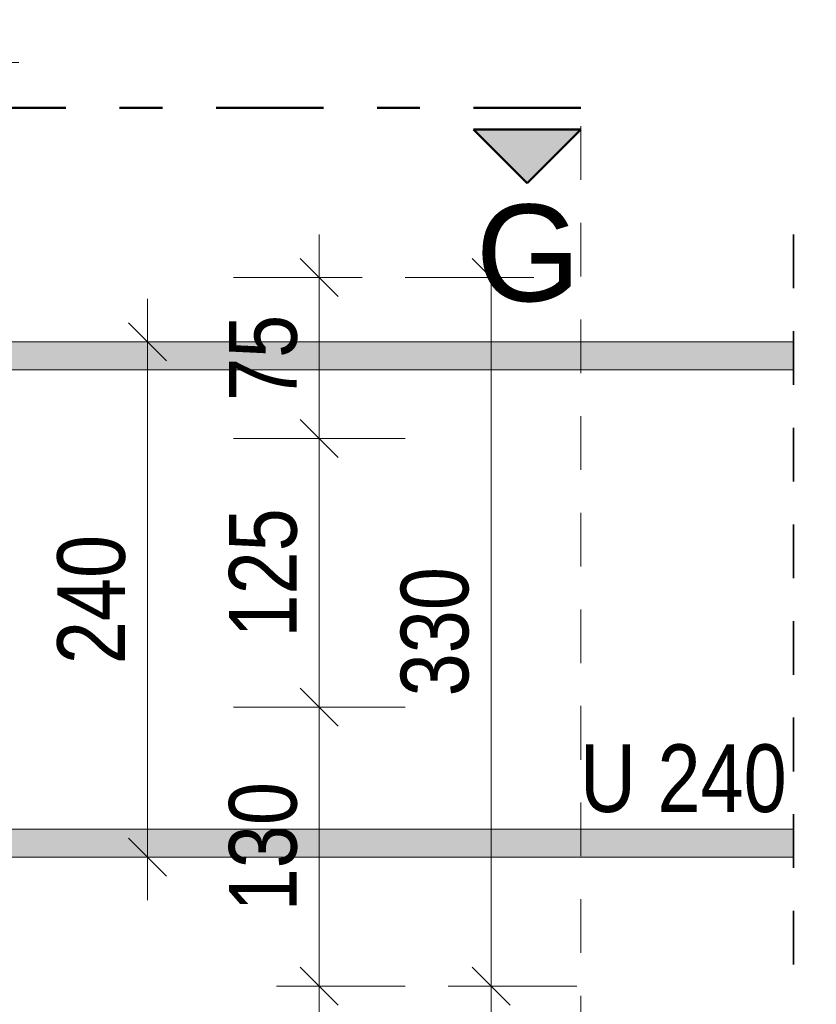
# Model space of a CAD drawing. Header units: millimetres. Extents: x 0 to 96, y -6 to 70.6.
# Tile 110 of 138: x 72.3 to 74.1, y 7.3 to 9.6. Entities that reach past the tile are written whole.
import ezdxf

# ---------------------------------------------------------------- set-up
doc = ezdxf.new("R2010")
doc.units = ezdxf.units.MM
doc.linetypes.add('DASHDOT', pattern=[1, 0.5, -0.25, 0, -0.25])
doc.linetypes.add('HIDDEN', pattern=[0.375, 0.25, -0.125])
doc.layers.add('Geschnittene Kanten', color=7, linetype='Continuous', lineweight=20)
doc.layers.add('Schraffuren', color=7, linetype='Continuous', lineweight=20)
doc.styles.add('Arial', font='arial.ttf')
doc.styles.add('Arial Narrow', font='ARIALN.TTF')
doc.dimstyles.new('Arch_Strakon_dimstyle', dxfattribs={"dimtxt": 15.75, "dimasz": 1, "dimexe": 1.25, "dimexo": 0.0625, "dimgap": 1, "dimtad": 0, "dimdec": 3, "dimzin": 12, "dimdsep": 46, "dimtxsty": 'Arial Narrow', "dimblk": 'Arrowhead_Tick', "dimsah": 1, "dimcen": 0, "dimse1": 1, "dimse2": 1, "dimclrd": 6, "dimclrt": 2, "dimazin": 0, "dimtfac": 1, "dimtdec": 4, "dimtmove": 0, "dimatfit": 3, "dimldrblk": 'NONE', "dimfxl": 1, "dimtvp": 1, "dimtolj": 1, "dimtzin": 0, "dimlwd": 13, "dimarcsym": 2})

# ---------------------------------------------------------------- blocks, each defined once
blk = doc.blocks.new('Arrowhead_Tick')
at = {"color": 0, "linetype": 'Continuous', "lineweight": -2}
for p, q in [((0, 20), (0, -10)), ((-1, 0), (0, 0)), ((10, 0), (0, 0))]:
    blk.add_line(p, q, dxfattribs=at)
at = {"color": 2, "linetype": 'Continuous', "lineweight": 35}
blk.add_line((4.42, 4.42), (-4.42, -4.42), dxfattribs=at)
blk = doc.blocks.new('*D594')
at = {"color": 6, "linetype": 'Continuous', "lineweight": 13}
blk.add_line((72.5867, 7.6683), (72.5867, 8.8483), dxfattribs=at)
at = {"layer": 'Defpoints', "color": 0}
for p in [(72.5867, 8.8583), (74.0913, 8.8583), (74.0913, 7.6583)]:
    blk.add_point(p, dxfattribs=at)
at = {"color": 6, "lineweight": 13, "xscale": 0.01, "yscale": 0.01, "zscale": 0.01}
for p, rotation in [((72.5867, 8.8583), 90), ((72.5867, 7.6583), 270)]:
    blk.add_blockref('Arrowhead_Tick', p, dxfattribs=dict(at, rotation=rotation))
at = {"color": 2, "lineweight": 35, "insert": (72.4563, 8.2583), "char_height": 0.1575, "attachment_point": 5, "rotation": 90, "style": 'Arial Narrow'}
blk.add_mtext('\\A1;240', dxfattribs=at)
blk = doc.blocks.new('_None')
blk = doc.blocks.new('*D601')
at = {"layer": 'Defpoints', "color": 0}
for p in [(70.9229, 9.5083), (72.1867, 9.5083), (70.9229, 7.6583)]:
    blk.add_point(p, dxfattribs=at)
at = {"layer": 'Schraffuren', "color": 6, "linetype": 'Continuous', "lineweight": 13}
blk.add_line((72.1867, 7.6683), (72.1867, 9.4983), dxfattribs=at)
at = {"layer": 'Schraffuren', "color": 6, "lineweight": 13, "xscale": 0.01, "yscale": 0.01, "zscale": 0.01}
for p, rotation in [((72.1867, 9.5083), 90), ((72.1867, 7.6583), 270)]:
    blk.add_blockref('Arrowhead_Tick', p, dxfattribs=dict(at, rotation=rotation))
at = {"layer": 'Schraffuren', "color": 2, "lineweight": 35, "insert": (72.0563, 8.5833), "char_height": 0.1575, "attachment_point": 5, "rotation": 90, "style": 'Arial Narrow'}
blk.add_mtext('\\A1;370', dxfattribs=at)
blk = doc.blocks.new('*D622')
at = {"layer": 'Defpoints', "color": 0}
for p in [(71.0997, 8.0076), (72.9867, 8.0076), (70.8729, 7.3583)]:
    blk.add_point(p, dxfattribs=at)
at = {"layer": 'Schraffuren', "color": 6, "linetype": 'Continuous', "lineweight": 13}
blk.add_line((72.9867, 7.3683), (72.9867, 7.9976), dxfattribs=at)
at = {"layer": 'Schraffuren', "color": 6, "lineweight": 13, "xscale": 0.01, "yscale": 0.01, "zscale": 0.01}
for p, rotation in [((72.9867, 8.0076), 90), ((72.9867, 7.3583), 270)]:
    blk.add_blockref('Arrowhead_Tick', p, dxfattribs=dict(at, rotation=rotation))
at = {"layer": 'Schraffuren', "color": 2, "lineweight": 35, "insert": (72.8563, 7.6829), "char_height": 0.1575, "attachment_point": 5, "rotation": 90, "style": 'Arial Narrow'}
blk.add_mtext('\\A1;130', dxfattribs=at)
blk = doc.blocks.new('*D623')
at = {"layer": 'Defpoints', "color": 0}
for p in [(71.0997, 8.6333), (72.9867, 8.6333), (71.0997, 8.0076)]:
    blk.add_point(p, dxfattribs=at)
at = {"layer": 'Schraffuren', "color": 6, "linetype": 'Continuous', "lineweight": 13}
blk.add_line((72.9867, 8.0176), (72.9867, 8.6233), dxfattribs=at)
at = {"layer": 'Schraffuren', "color": 6, "lineweight": 13, "xscale": 0.01, "yscale": 0.01, "zscale": 0.01}
for p, rotation in [((72.9867, 8.6333), 90), ((72.9867, 8.0076), 270)]:
    blk.add_blockref('Arrowhead_Tick', p, dxfattribs=dict(at, rotation=rotation))
at = {"layer": 'Schraffuren', "color": 2, "lineweight": 35, "insert": (72.8563, 8.3204), "char_height": 0.1575, "attachment_point": 5, "rotation": 90, "style": 'Arial Narrow'}
blk.add_mtext('\\A1;125', dxfattribs=at)
blk = doc.blocks.new('*D624')
at = {"layer": 'Defpoints', "color": 0}
for p in [(70.8729, 9.0083), (72.9867, 9.0083), (71.0997, 8.6333)]:
    blk.add_point(p, dxfattribs=at)
at = {"layer": 'Schraffuren', "color": 6, "linetype": 'Continuous', "lineweight": 13}
blk.add_line((72.9867, 8.6433), (72.9867, 8.9983), dxfattribs=at)
at = {"layer": 'Schraffuren', "color": 6, "lineweight": 13, "xscale": 0.01, "yscale": 0.01, "zscale": 0.01}
for p, rotation in [((72.9867, 9.0083), 90), ((72.9867, 8.6333), 270)]:
    blk.add_blockref('Arrowhead_Tick', p, dxfattribs=dict(at, rotation=rotation))
at = {"layer": 'Schraffuren', "color": 2, "lineweight": 35, "insert": (72.8566, 8.8208), "char_height": 0.1575, "attachment_point": 5, "rotation": 90, "style": 'Arial Narrow'}
blk.add_mtext('\\A1;75', dxfattribs=at)
blk = doc.blocks.new('*D625')
at = {"layer": 'Defpoints', "color": 0}
for p in [(70.8729, 9.0083), (73.3867, 9.0083), (70.8729, 7.3583)]:
    blk.add_point(p, dxfattribs=at)
at = {"layer": 'Schraffuren', "color": 6, "linetype": 'Continuous', "lineweight": 13}
blk.add_line((73.3867, 7.3683), (73.3867, 8.9983), dxfattribs=at)
at = {"layer": 'Schraffuren', "color": 6, "lineweight": 13, "xscale": 0.01, "yscale": 0.01, "zscale": 0.01}
for p, rotation in [((73.3867, 9.0083), 90), ((73.3867, 7.3583), 270)]:
    blk.add_blockref('Arrowhead_Tick', p, dxfattribs=dict(at, rotation=rotation))
at = {"layer": 'Schraffuren', "color": 2, "lineweight": 35, "insert": (73.2563, 8.1833), "char_height": 0.1575, "attachment_point": 5, "rotation": 90, "style": 'Arial Narrow'}
blk.add_mtext('\\A1;330', dxfattribs=at)

msp = doc.modelspace()

# ---------------------------------------------------------------- hatches: boundary and pattern name
at = {"layer": 'Schraffuren', "lineweight": 13, "true_color": 0x0000ff}
msp.add_hatch(color=5, dxfattribs=at).paths.add_polyline_path([(73.4712455, 9.2278648), (73.5962455, 9.3528648), (73.3462455, 9.3528648)])
at = {"layer": 'Schraffuren', "lineweight": 13, "true_color": 0x4682b4}
for points in [[(70.9229156, 8.7932786), (74.0913122, 8.7932786), (74.0913122, 8.8582786), (70.9229156, 8.8582786)], [(70.9229156, 7.6582786), (74.0913122, 7.6582786), (74.0913122, 7.7232786), (70.9229156, 7.7232786)]]:
    msp.add_hatch(color=145, dxfattribs=at).paths.add_polyline_path(points)

# ---------------------------------------------------------------- linework, layer by layer
at = {"color": 2, "linetype": 'HIDDEN', "lineweight": 35, "ltscale": 0.5}
msp.add_line((74.0913122, 7.4082786), (74.0913122, 9.1082786), dxfattribs=at)
at = {"layer": 'Geschnittene Kanten', "color": 5, "linetype": 'Continuous', "lineweight": 18}
for p, q in [((74.0913122, 8.8582786), (70.9229156, 8.8582786)), ((74.0913122, 8.7932786), (70.9229156, 8.7932786)), ((74.0913122, 7.7232786), (70.9229156, 7.7232786)), ((74.0913122, 7.6582786), (70.9229156, 7.6582786))]:
    msp.add_line(p, q, dxfattribs=at)
at = {"layer": 'Schraffuren', "color": 4, "linetype": 'DASHDOT', "lineweight": 50, "ltscale": 0.5}
msp.add_line((73.5962455, 9.4028648), (67.2787048, 9.4028648), dxfattribs=at)
at = {"layer": 'Schraffuren', "color": 9, "linetype": 'HIDDEN', "lineweight": 0, "ltscale": 0.5}
msp.add_line((73.5962455, 6.9854079), (73.5962455, 9.4028648), dxfattribs=at)
at = {"layer": 'Schraffuren', "color": 4, "linetype": 'Continuous', "lineweight": 50}
for p, q in [((73.5962455, 9.3528648), (73.3462455, 9.3528648)), ((73.3462455, 9.3528648), (73.4712455, 9.2278648)), ((73.4712455, 9.2278648), (73.5962455, 9.3528648))]:
    msp.add_line(p, q, dxfattribs=at)

# ---------------------------------------------------------------- texts
at = {"color": 2, "lineweight": 35, "style": 'Arial Narrow'}
msp.add_text('U 240', height=0.1575, dxfattribs=at).set_placement((73.5940675, 7.7635157))
at = {"layer": 'Schraffuren', "color": 4, "lineweight": 50, "style": 'Arial'}
msp.add_text('G', height=0.225, dxfattribs=at).set_placement((73.3508705, 8.9528648))

# ---------------------------------------------------------------- dimensions: what is measured, and where the dimension line sits
at = {"lineweight": 35}
dim = msp.add_linear_dim(base=(72.5866872, 8.8582786), p1=(74.0913122, 7.6582786), p2=(74.0913122, 8.8582786), angle=90, text='240', dimstyle='Arch_Strakon_dimstyle', override={"dimscale": 0.01, "dimtxt": 15.75, "dimasz": 1, "dimgap": 5, "dimtad": 1, "dimjust": 0, "dimtih": 0, "dimtoh": 0, "dimdec": 3, "dimdsep": 46, "dimtxsty": 'Arial Narrow', "dimclrd": 6, "dimclrt": 2, "dimtix": 1, "dimtofl": 255, "dimtmove": 0, "dimatfit": 2, "dimfxl": 0, "dimfxlon": 0, "dimtvp": 31.746032, "dimlwd": 13}, dxfattribs=at)
dim.commit()
dim.dimension.update_dxf_attribs({"geometry": '*D594', "text_midpoint": (72.5866872, 8.2582786), "dimtype": 160})
at = {"layer": 'Schraffuren', "lineweight": 35}
for base, p1, p2, text, picture, middle in [((72.1866872, 9.5082786), (70.9229156, 7.6582786), (70.9229156, 9.5082786), '370', '*D601', (72.1866872, 8.5832786)), ((72.9866872, 9.0082786), (71.0996733, 8.6333306), (70.8729156, 9.0082786), '75', '*D624', (72.9866872, 8.8208046)), ((73.3866872, 9.0082786), (70.8729156, 7.3582786), (70.8729156, 9.0082786), '330', '*D625', (73.3866872, 8.1832786)), ((72.9866872, 8.6333306), (71.0996733, 8.0075527), (71.0996733, 8.6333306), '125', '*D623', (72.9866872, 8.3204417)), ((72.9866872, 8.0075527), (70.8729156, 7.3582786), (71.0996733, 8.0075527), '130', '*D622', (72.9866872, 7.6829157))]:
    dim = msp.add_linear_dim(base=base, p1=p1, p2=p2, angle=90, text=text, dimstyle='Arch_Strakon_dimstyle', override={"dimscale": 0.01, "dimtxt": 15.75, "dimasz": 1, "dimgap": 5, "dimtad": 1, "dimjust": 0, "dimtih": 0, "dimtoh": 0, "dimdec": 3, "dimdsep": 46, "dimtxsty": 'Arial Narrow', "dimclrd": 6, "dimclrt": 2, "dimtix": 1, "dimtofl": 255, "dimtmove": 0, "dimatfit": 2, "dimfxl": 0, "dimfxlon": 0, "dimtvp": 31.746032, "dimlwd": 13}, dxfattribs=at)
    dim.commit()
    dim.dimension.update_dxf_attribs({"geometry": picture, "text_midpoint": middle, "dimtype": 160})

doc.saveas('drawing.dxf')
